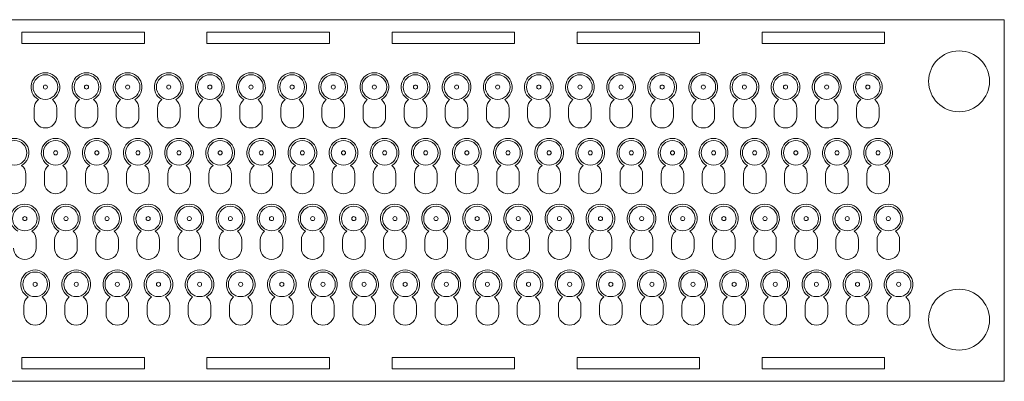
# Model space of a CAD drawing. Header units: millimetres. Extents: x -448 to 0, y 0 to 88.
# Tile 2 of 2: x -239 to 0, y 0 to 88. Entities that reach past the tile are written whole.
import ezdxf

# ---------------------------------------------------------------- set-up
doc = ezdxf.new("R2010")
doc.units = ezdxf.units.MM

msp = doc.modelspace()

# ---------------------------------------------------------------- linework, layer by layer
at = {"color": 7, "linetype": 'Continuous', "lineweight": 15}
for p, q in [((0, 88), (-448, 88)), ((0, 0), (0, 88)), ((-209.1, 85), (-238.9, 85)), ((-238.9, 85), (-238.9, 82.2)), ((-209.1, 82.2), (-209.1, 85)), ((-164.1, 85), (-193.9, 85)), ((-193.9, 85), (-193.9, 82.2)), ((-164.1, 82.2), (-164.1, 85)), ((-119.1, 85), (-148.9, 85)), ((-148.9, 85), (-148.9, 82.2)), ((-119.1, 82.2), (-119.1, 85)), ((-74.1, 85), (-103.9, 85)), ((-103.9, 85), (-103.9, 82.2)), ((-74.1, 82.2), (-74.1, 85)), ((-29.1, 85), (-58.9, 85)), ((-58.9, 85), (-58.9, 82.2)), ((-29.1, 82.2), (-29.1, 85)), ((-238.9, 82.2), (-209.1, 82.2)), ((-193.9, 82.2), (-164.1, 82.2)), ((-148.9, 82.2), (-119.1, 82.2)), ((-103.9, 82.2), (-74.1, 82.2)), ((-58.9, 82.2), (-29.1, 82.2)), ((-235.95, 66.4), (-235.95, 64.4)), ((-230.45, 64.4), (-230.45, 66.4)), ((-225.95, 66.4), (-225.95, 64.4)), ((-220.45, 64.4), (-220.45, 66.4)), ((-215.95, 66.4), (-215.95, 64.4)), ((-210.45, 64.4), (-210.45, 66.4)), ((-205.95, 66.4), (-205.95, 64.4)), ((-200.45, 64.4), (-200.45, 66.4)), ((-195.95, 66.4), (-195.95, 64.4)), ((-190.45, 64.4), (-190.45, 66.4)), ((-185.95, 66.4), (-185.95, 64.4)), ((-180.45, 64.4), (-180.45, 66.4)), ((-175.95, 66.4), (-175.95, 64.4)), ((-170.45, 64.4), (-170.45, 66.4)), ((-165.95, 66.4), (-165.95, 64.4)), ((-160.45, 64.4), (-160.45, 66.4)), ((-155.95, 66.4), (-155.95, 64.4)), ((-150.45, 64.4), (-150.45, 66.4)), ((-145.95, 66.4), (-145.95, 64.4)), ((-140.45, 64.4), (-140.45, 66.4)), ((-135.95, 66.4), (-135.95, 64.4)), ((-130.45, 64.4), (-130.45, 66.4)), ((-125.95, 66.4), (-125.95, 64.4)), ((-120.45, 64.4), (-120.45, 66.4)), ((-115.95, 66.4), (-115.95, 64.4)), ((-110.45, 64.4), (-110.45, 66.4)), ((-105.95, 66.4), (-105.95, 64.4)), ((-100.45, 64.4), (-100.45, 66.4)), ((-95.95, 66.4), (-95.95, 64.4)), ((-90.45, 64.4), (-90.45, 66.4)), ((-85.95, 66.4), (-85.95, 64.4)), ((-80.45, 64.4), (-80.45, 66.4)), ((-75.95, 66.4), (-75.95, 64.4)), ((-70.45, 64.4), (-70.45, 66.4)), ((-65.95, 66.4), (-65.95, 64.4)), ((-60.45, 64.4), (-60.45, 66.4)), ((-55.95, 66.4), (-55.95, 64.4)), ((-50.45, 64.4), (-50.45, 66.4)), ((-45.95, 66.4), (-45.95, 64.4)), ((-40.45, 64.4), (-40.45, 66.4)), ((-35.95, 66.4), (-35.95, 64.4)), ((-30.45, 64.4), (-30.45, 66.4)), ((-237.95, 48.4), (-237.95, 50.4)), ((-233.45, 50.4), (-233.45, 48.4)), ((-227.95, 48.4), (-227.95, 50.4)), ((-223.45, 50.4), (-223.45, 48.4)), ((-217.95, 48.4), (-217.95, 50.4)), ((-213.45, 50.4), (-213.45, 48.4)), ((-207.95, 48.4), (-207.95, 50.4)), ((-203.45, 50.4), (-203.45, 48.4)), ((-197.95, 48.4), (-197.95, 50.4)), ((-193.45, 50.4), (-193.45, 48.4)), ((-187.95, 48.4), (-187.95, 50.4)), ((-183.45, 50.4), (-183.45, 48.4)), ((-177.95, 48.4), (-177.95, 50.4)), ((-173.45, 50.4), (-173.45, 48.4)), ((-167.95, 48.4), (-167.95, 50.4)), ((-163.45, 50.4), (-163.45, 48.4)), ((-157.95, 48.4), (-157.95, 50.4)), ((-153.45, 50.4), (-153.45, 48.4)), ((-147.95, 48.4), (-147.95, 50.4)), ((-143.45, 50.4), (-143.45, 48.4)), ((-137.95, 48.4), (-137.95, 50.4)), ((-133.45, 50.4), (-133.45, 48.4)), ((-127.95, 48.4), (-127.95, 50.4)), ((-123.45, 50.4), (-123.45, 48.4)), ((-117.95, 48.4), (-117.95, 50.4)), ((-113.45, 50.4), (-113.45, 48.4)), ((-107.95, 48.4), (-107.95, 50.4)), ((-103.45, 50.4), (-103.45, 48.4)), ((-97.95, 48.4), (-97.95, 50.4)), ((-93.45, 50.4), (-93.45, 48.4)), ((-87.95, 48.4), (-87.95, 50.4)), ((-83.45, 50.4), (-83.45, 48.4)), ((-77.95, 48.4), (-77.95, 50.4)), ((-73.45, 50.4), (-73.45, 48.4)), ((-67.95, 48.4), (-67.95, 50.4)), ((-63.45, 50.4), (-63.45, 48.4)), ((-57.95, 48.4), (-57.95, 50.4)), ((-53.45, 50.4), (-53.45, 48.4)), ((-47.95, 48.4), (-47.95, 50.4)), ((-43.45, 50.4), (-43.45, 48.4)), ((-37.95, 48.4), (-37.95, 50.4)), ((-33.45, 50.4), (-33.45, 48.4)), ((-27.95, 48.4), (-27.95, 50.4)), ((-235.45, 32.4), (-235.45, 34.4)), ((-230.95, 34.4), (-230.95, 32.4)), ((-225.45, 32.4), (-225.45, 34.4)), ((-220.95, 34.4), (-220.95, 32.4)), ((-215.45, 32.4), (-215.45, 34.4)), ((-210.95, 34.4), (-210.95, 32.4)), ((-205.45, 32.4), (-205.45, 34.4)), ((-200.95, 34.4), (-200.95, 32.4)), ((-195.45, 32.4), (-195.45, 34.4)), ((-190.95, 34.4), (-190.95, 32.4)), ((-185.45, 32.4), (-185.45, 34.4)), ((-180.95, 34.4), (-180.95, 32.4)), ((-175.45, 32.4), (-175.45, 34.4)), ((-170.95, 34.4), (-170.95, 32.4)), ((-165.45, 32.4), (-165.45, 34.4)), ((-160.95, 34.4), (-160.95, 32.4)), ((-155.45, 32.4), (-155.45, 34.4)), ((-150.95, 34.4), (-150.95, 32.4)), ((-145.45, 32.4), (-145.45, 34.4)), ((-140.95, 34.4), (-140.95, 32.4)), ((-135.45, 32.4), (-135.45, 34.4)), ((-130.95, 34.4), (-130.95, 32.4)), ((-125.45, 32.4), (-125.45, 34.4)), ((-120.95, 34.4), (-120.95, 32.4)), ((-115.45, 32.4), (-115.45, 34.4)), ((-110.95, 34.4), (-110.95, 32.4)), ((-105.45, 32.4), (-105.45, 34.4)), ((-100.95, 34.4), (-100.95, 32.4)), ((-95.45, 32.4), (-95.45, 34.4)), ((-90.95, 34.4), (-90.95, 32.4)), ((-85.45, 32.4), (-85.45, 34.4)), ((-80.95, 34.4), (-80.95, 32.4)), ((-75.45, 32.4), (-75.45, 34.4)), ((-70.95, 34.4), (-70.95, 32.4)), ((-65.45, 32.4), (-65.45, 34.4)), ((-60.95, 34.4), (-60.95, 32.4)), ((-55.45, 32.4), (-55.45, 34.4)), ((-50.95, 34.4), (-50.95, 32.4)), ((-45.45, 32.4), (-45.45, 34.4)), ((-40.95, 34.4), (-40.95, 32.4)), ((-35.45, 32.4), (-35.45, 34.4)), ((-30.95, 34.4), (-30.95, 32.4)), ((-25.45, 32.4), (-25.45, 34.4)), ((-238.45, 18.4), (-238.45, 16.4)), ((-232.95, 16.4), (-232.95, 18.4)), ((-228.45, 18.4), (-228.45, 16.4)), ((-222.95, 16.4), (-222.95, 18.4)), ((-218.45, 18.4), (-218.45, 16.4)), ((-212.95, 16.4), (-212.95, 18.4)), ((-208.45, 18.4), (-208.45, 16.4)), ((-202.95, 16.4), (-202.95, 18.4)), ((-198.45, 18.4), (-198.45, 16.4)), ((-192.95, 16.4), (-192.95, 18.4)), ((-188.45, 18.4), (-188.45, 16.4)), ((-182.95, 16.4), (-182.95, 18.4)), ((-178.45, 18.4), (-178.45, 16.4)), ((-172.95, 16.4), (-172.95, 18.4)), ((-168.45, 18.4), (-168.45, 16.4)), ((-162.95, 16.4), (-162.95, 18.4)), ((-158.45, 18.4), (-158.45, 16.4)), ((-152.95, 16.4), (-152.95, 18.4)), ((-148.45, 18.4), (-148.45, 16.4)), ((-142.95, 16.4), (-142.95, 18.4)), ((-138.45, 18.4), (-138.45, 16.4)), ((-132.95, 16.4), (-132.95, 18.4)), ((-128.45, 18.4), (-128.45, 16.4)), ((-122.95, 16.4), (-122.95, 18.4)), ((-118.45, 18.4), (-118.45, 16.4)), ((-112.95, 16.4), (-112.95, 18.4)), ((-108.45, 18.4), (-108.45, 16.4)), ((-102.95, 16.4), (-102.95, 18.4)), ((-98.45, 18.4), (-98.45, 16.4)), ((-92.95, 16.4), (-92.95, 18.4)), ((-88.45, 18.4), (-88.45, 16.4)), ((-82.95, 16.4), (-82.95, 18.4)), ((-78.45, 18.4), (-78.45, 16.4)), ((-72.95, 16.4), (-72.95, 18.4)), ((-68.45, 18.4), (-68.45, 16.4)), ((-62.95, 16.4), (-62.95, 18.4)), ((-58.45, 18.4), (-58.45, 16.4)), ((-52.95, 16.4), (-52.95, 18.4)), ((-48.45, 18.4), (-48.45, 16.4)), ((-42.95, 16.4), (-42.95, 18.4)), ((-38.45, 18.4), (-38.45, 16.4)), ((-32.95, 16.4), (-32.95, 18.4)), ((-28.45, 18.4), (-28.45, 16.4)), ((-22.95, 16.4), (-22.95, 18.4)), ((-209.1, 5.8), (-238.9, 5.8)), ((-238.9, 5.8), (-238.9, 3)), ((-209.1, 3), (-209.1, 5.8)), ((-164.1, 5.8), (-193.9, 5.8)), ((-193.9, 5.8), (-193.9, 3)), ((-164.1, 3), (-164.1, 5.8)), ((-119.1, 5.8), (-148.9, 5.8)), ((-148.9, 5.8), (-148.9, 3)), ((-119.1, 3), (-119.1, 5.8)), ((-74.1, 5.8), (-103.9, 5.8)), ((-103.9, 5.8), (-103.9, 3)), ((-74.1, 3), (-74.1, 5.8)), ((-29.1, 5.8), (-58.9, 5.8)), ((-58.9, 5.8), (-58.9, 3)), ((-29.1, 3), (-29.1, 5.8)), ((-238.9, 3), (-209.1, 3)), ((-193.9, 3), (-164.1, 3)), ((-148.9, 3), (-119.1, 3)), ((-103.9, 3), (-74.1, 3)), ((-58.9, 3), (-29.1, 3)), ((-448, 0), (0, 0))]:
    msp.add_line(p, q, dxfattribs=at)
for centre, radius in [((-11, 73), 7.4), ((-233.2, 71.6), 3), ((-223.2, 71.6), 3), ((-213.2, 71.6), 3), ((-203.2, 71.6), 3), ((-193.2, 71.6), 3), ((-183.2, 71.6), 3), ((-173.2, 71.6), 3), ((-163.2, 71.6), 3), ((-153.2, 71.6), 3), ((-143.2, 71.6), 3), ((-133.2, 71.6), 3), ((-123.2, 71.6), 3), ((-113.2, 71.6), 3), ((-103.2, 71.6), 3), ((-93.2, 71.6), 3), ((-83.2, 71.6), 3), ((-73.2, 71.6), 3), ((-63.2, 71.6), 3), ((-53.2, 71.6), 3), ((-43.2, 71.6), 3), ((-33.2, 71.6), 3), ((-233.2, 71.6), 0.5), ((-223.2, 71.6), 0.5), ((-213.2, 71.6), 0.5), ((-203.2, 71.6), 0.5), ((-193.2, 71.6), 0.5), ((-183.2, 71.6), 0.5), ((-173.2, 71.6), 0.5), ((-163.2, 71.6), 0.5), ((-153.2, 71.6), 0.5), ((-143.2, 71.6), 0.5), ((-133.2, 71.6), 0.5), ((-123.2, 71.6), 0.5), ((-113.2, 71.6), 0.5), ((-103.2, 71.6), 0.5), ((-93.2, 71.6), 0.5), ((-83.2, 71.6), 0.5), ((-73.2, 71.6), 0.5), ((-63.2, 71.6), 0.5), ((-53.2, 71.6), 0.5), ((-43.2, 71.6), 0.5), ((-33.2, 71.6), 0.5), ((-240.7, 55.6), 3), ((-230.7, 55.6), 3), ((-220.7, 55.6), 3), ((-210.7, 55.6), 3), ((-200.7, 55.6), 3), ((-190.7, 55.6), 3), ((-180.7, 55.6), 3), ((-170.7, 55.6), 3), ((-160.7, 55.6), 3), ((-150.7, 55.6), 3), ((-140.7, 55.6), 3), ((-130.7, 55.6), 3), ((-120.7, 55.6), 3), ((-110.7, 55.6), 3), ((-100.7, 55.6), 3), ((-90.7, 55.6), 3), ((-80.7, 55.6), 3), ((-70.7, 55.6), 3), ((-60.7, 55.6), 3), ((-50.7, 55.6), 3), ((-40.7, 55.6), 3), ((-30.7, 55.6), 3), ((-230.7, 55.6), 0.5), ((-220.7, 55.6), 0.5), ((-210.7, 55.6), 0.5), ((-200.7, 55.6), 0.5), ((-190.7, 55.6), 0.5), ((-180.7, 55.6), 0.5), ((-170.7, 55.6), 0.5), ((-160.7, 55.6), 0.5), ((-150.7, 55.6), 0.5), ((-140.7, 55.6), 0.5), ((-130.7, 55.6), 0.5), ((-120.7, 55.6), 0.5), ((-110.7, 55.6), 0.5), ((-100.7, 55.6), 0.5), ((-90.7, 55.6), 0.5), ((-80.7, 55.6), 0.5), ((-70.7, 55.6), 0.5), ((-60.7, 55.6), 0.5), ((-50.7, 55.6), 0.5), ((-40.7, 55.6), 0.5), ((-30.7, 55.6), 0.5), ((-238.2, 39.6), 3), ((-228.2, 39.6), 3), ((-218.2, 39.6), 3), ((-208.2, 39.6), 3), ((-198.2, 39.6), 3), ((-188.2, 39.6), 3), ((-178.2, 39.6), 3), ((-168.2, 39.6), 3), ((-158.2, 39.6), 3), ((-148.2, 39.6), 3), ((-138.2, 39.6), 3), ((-128.2, 39.6), 3), ((-118.2, 39.6), 3), ((-108.2, 39.6), 3), ((-98.2, 39.6), 3), ((-88.2, 39.6), 3), ((-78.2, 39.6), 3), ((-68.2, 39.6), 3), ((-58.2, 39.6), 3), ((-48.2, 39.6), 3), ((-38.2, 39.6), 3), ((-28.2, 39.6), 3), ((-238.2, 39.6), 0.5), ((-228.2, 39.6), 0.5), ((-218.2, 39.6), 0.5), ((-208.2, 39.6), 0.5), ((-198.2, 39.6), 0.5), ((-188.2, 39.6), 0.5), ((-178.2, 39.6), 0.5), ((-168.2, 39.6), 0.5), ((-158.2, 39.6), 0.5), ((-148.2, 39.6), 0.5), ((-138.2, 39.6), 0.5), ((-128.2, 39.6), 0.5), ((-118.2, 39.6), 0.5), ((-108.2, 39.6), 0.5), ((-98.2, 39.6), 0.5), ((-88.2, 39.6), 0.5), ((-78.2, 39.6), 0.5), ((-68.2, 39.6), 0.5), ((-58.2, 39.6), 0.5), ((-48.2, 39.6), 0.5), ((-38.2, 39.6), 0.5), ((-28.2, 39.6), 0.5), ((-235.7, 23.6), 3), ((-225.7, 23.6), 3), ((-215.7, 23.6), 3), ((-205.7, 23.6), 3), ((-195.7, 23.6), 3), ((-185.7, 23.6), 3), ((-175.7, 23.6), 3), ((-165.7, 23.6), 3), ((-155.7, 23.6), 3), ((-145.7, 23.6), 3), ((-135.7, 23.6), 3), ((-125.7, 23.6), 3), ((-115.7, 23.6), 3), ((-105.7, 23.6), 3), ((-95.7, 23.6), 3), ((-85.7, 23.6), 3), ((-75.7, 23.6), 3), ((-65.7, 23.6), 3), ((-55.7, 23.6), 3), ((-45.7, 23.6), 3), ((-35.7, 23.6), 3), ((-25.7, 23.6), 3), ((-235.7, 23.6), 0.5), ((-225.7, 23.6), 0.5), ((-215.7, 23.6), 0.5), ((-205.7, 23.6), 0.5), ((-195.7, 23.6), 0.5), ((-185.7, 23.6), 0.5), ((-175.7, 23.6), 0.5), ((-165.7, 23.6), 0.5), ((-155.7, 23.6), 0.5), ((-145.7, 23.6), 0.5), ((-135.7, 23.6), 0.5), ((-125.7, 23.6), 0.5), ((-115.7, 23.6), 0.5), ((-105.7, 23.6), 0.5), ((-95.7, 23.6), 0.5), ((-85.7, 23.6), 0.5), ((-75.7, 23.6), 0.5), ((-65.7, 23.6), 0.5), ((-55.7, 23.6), 0.5), ((-45.7, 23.6), 0.5), ((-35.7, 23.6), 0.5), ((-25.7, 23.6), 0.5), ((-11, 15), 7.4)]:
    msp.add_circle(centre, radius, dxfattribs=at)
for centre, radius, start, end in [((-233.2, 71.6), 3.5, 299.3508, 240.6492), ((-223.2, 71.6), 3.5, 299.3508, 240.6492), ((-213.2, 71.6), 3.5, 299.3508, 240.6492), ((-203.2, 71.6), 3.5, 299.3508, 240.6492), ((-193.2, 71.6), 3.5, 299.3508, 240.6492), ((-183.2, 71.6), 3.5, 299.3508, 240.6492), ((-173.2, 71.6), 3.5, 299.3508, 240.6492), ((-163.2, 71.6), 3.5, 299.3508, 240.6492), ((-153.2, 71.6), 3.5, 299.3508, 240.6492), ((-143.2, 71.6), 3.5, 299.3508, 240.6492), ((-133.2, 71.6), 3.5, 299.3508, 240.6492), ((-123.2, 71.6), 3.5, 299.3508, 240.6492), ((-113.2, 71.6), 3.5, 299.3508, 240.6492), ((-103.2, 71.6), 3.5, 299.3508, 240.6492), ((-93.2, 71.6), 3.5, 299.3508, 240.6492), ((-83.2, 71.6), 3.5, 299.3508, 240.6492), ((-73.2, 71.6), 3.5, 299.3508, 240.6492), ((-63.2, 71.6), 3.5, 299.3508, 240.6492), ((-53.2, 71.6), 3.5, 299.3508, 240.6492), ((-43.2, 71.6), 3.5, 299.3508, 240.6492), ((-33.2, 71.6), 3.5, 299.3508, 240.6492), ((-233.2, 66.4), 2.75, 128.5967, 180), ((-233.2, 66.4), 2.75, 0, 51.4033), ((-223.2, 66.4), 2.75, 128.5967, 180), ((-223.2, 66.4), 2.75, 0, 51.4033), ((-213.2, 66.4), 2.75, 128.5967, 180), ((-213.2, 66.4), 2.75, 0, 51.4033), ((-203.2, 66.4), 2.75, 128.5967, 180), ((-203.2, 66.4), 2.75, 0, 51.4033), ((-193.2, 66.4), 2.75, 128.5967, 180), ((-193.2, 66.4), 2.75, 0, 51.4033), ((-183.2, 66.4), 2.75, 128.5967, 180), ((-183.2, 66.4), 2.75, 0, 51.4033), ((-173.2, 66.4), 2.75, 128.5967, 180), ((-173.2, 66.4), 2.75, 0, 51.4033), ((-163.2, 66.4), 2.75, 128.5967, 180), ((-163.2, 66.4), 2.75, 0, 51.4033), ((-153.2, 66.4), 2.75, 128.5967, 180), ((-153.2, 66.4), 2.75, 0, 51.4033), ((-143.2, 66.4), 2.75, 128.5967, 180), ((-143.2, 66.4), 2.75, 0, 51.4033), ((-133.2, 66.4), 2.75, 128.5967, 180), ((-133.2, 66.4), 2.75, 0, 51.4033), ((-123.2, 66.4), 2.75, 128.5967, 180), ((-123.2, 66.4), 2.75, 0, 51.4033), ((-113.2, 66.4), 2.75, 128.5967, 180), ((-113.2, 66.4), 2.75, 0, 51.4033), ((-103.2, 66.4), 2.75, 128.5967, 180), ((-103.2, 66.4), 2.75, 0, 51.4033), ((-93.2, 66.4), 2.75, 128.5967, 180), ((-93.2, 66.4), 2.75, 0, 51.4033), ((-83.2, 66.4), 2.75, 128.5967, 180), ((-83.2, 66.4), 2.75, 0, 51.4033), ((-73.2, 66.4), 2.75, 128.5967, 180), ((-73.2, 66.4), 2.75, 0, 51.4033), ((-63.2, 66.4), 2.75, 128.5967, 180), ((-63.2, 66.4), 2.75, 0, 51.4033), ((-53.2, 66.4), 2.75, 128.5967, 180), ((-53.2, 66.4), 2.75, 0, 51.4033), ((-43.2, 66.4), 2.75, 128.5967, 180), ((-43.2, 66.4), 2.75, 0, 51.4033), ((-33.2, 66.4), 2.75, 128.5967, 180), ((-33.2, 66.4), 2.75, 0, 51.4033), ((-233.2, 64.4), 2.75, 180, 0), ((-223.2, 64.4), 2.75, 180, 0), ((-213.2, 64.4), 2.75, 180, 0), ((-203.2, 64.4), 2.75, 180, 0), ((-193.2, 64.4), 2.75, 180, 0), ((-183.2, 64.4), 2.75, 180, 0), ((-173.2, 64.4), 2.75, 180, 0), ((-163.2, 64.4), 2.75, 180, 0), ((-153.2, 64.4), 2.75, 180, 0), ((-143.2, 64.4), 2.75, 180, 0), ((-133.2, 64.4), 2.75, 180, 0), ((-123.2, 64.4), 2.75, 180, 0), ((-113.2, 64.4), 2.75, 180, 0), ((-103.2, 64.4), 2.75, 180, 0), ((-93.2, 64.4), 2.75, 180, 0), ((-83.2, 64.4), 2.75, 180, 0), ((-73.2, 64.4), 2.75, 180, 0), ((-63.2, 64.4), 2.75, 180, 0), ((-53.2, 64.4), 2.75, 180, 0), ((-43.2, 64.4), 2.75, 180, 0), ((-33.2, 64.4), 2.75, 180, 0), ((-240.7, 55.6), 3.5, 299.3508, 240.6492), ((-230.7, 55.6), 3.5, 299.3508, 240.6492), ((-220.7, 55.6), 3.5, 299.3508, 240.6492), ((-210.7, 55.6), 3.5, 299.3508, 240.6492), ((-200.7, 55.6), 3.5, 299.3508, 240.6492), ((-190.7, 55.6), 3.5, 299.3508, 240.6492), ((-180.7, 55.6), 3.5, 299.3508, 240.6492), ((-170.7, 55.6), 3.5, 299.3508, 240.6492), ((-160.7, 55.6), 3.5, 299.3508, 240.6492), ((-150.7, 55.6), 3.5, 299.3508, 240.6492), ((-140.7, 55.6), 3.5, 299.3508, 240.6492), ((-130.7, 55.6), 3.5, 299.3508, 240.6492), ((-120.7, 55.6), 3.5, 299.3508, 240.6492), ((-110.7, 55.6), 3.5, 299.3508, 240.6492), ((-100.7, 55.6), 3.5, 299.3508, 240.6492), ((-90.7, 55.6), 3.5, 299.3508, 240.6492), ((-80.7, 55.6), 3.5, 299.3508, 240.6492), ((-70.7, 55.6), 3.5, 299.3508, 240.6492), ((-60.7, 55.6), 3.5, 299.3508, 240.6492), ((-50.7, 55.6), 3.5, 299.3508, 240.6492), ((-40.7, 55.6), 3.5, 299.3508, 240.6492), ((-30.7, 55.6), 3.5, 299.3508, 240.6492), ((-240.7, 50.4), 2.75, 0, 51.4033), ((-230.7, 50.4), 2.75, 128.5967, 180), ((-230.7, 50.4), 2.75, 0, 51.4033), ((-220.7, 50.4), 2.75, 128.5967, 180), ((-220.7, 50.4), 2.75, 0, 51.4033), ((-210.7, 50.4), 2.75, 128.5967, 180), ((-210.7, 50.4), 2.75, 0, 51.4033), ((-200.7, 50.4), 2.75, 128.5967, 180), ((-200.7, 50.4), 2.75, 0, 51.4033), ((-190.7, 50.4), 2.75, 128.5967, 180), ((-190.7, 50.4), 2.75, 0, 51.4033), ((-180.7, 50.4), 2.75, 128.5967, 180), ((-180.7, 50.4), 2.75, 0, 51.4033), ((-170.7, 50.4), 2.75, 128.5967, 180), ((-170.7, 50.4), 2.75, 0, 51.4033), ((-160.7, 50.4), 2.75, 128.5967, 180), ((-160.7, 50.4), 2.75, 0, 51.4033), ((-150.7, 50.4), 2.75, 128.5967, 180), ((-150.7, 50.4), 2.75, 0, 51.4033), ((-140.7, 50.4), 2.75, 128.5967, 180), ((-140.7, 50.4), 2.75, 0, 51.4033), ((-130.7, 50.4), 2.75, 128.5967, 180), ((-130.7, 50.4), 2.75, 0, 51.4033), ((-120.7, 50.4), 2.75, 128.5967, 180), ((-120.7, 50.4), 2.75, 0, 51.4033), ((-110.7, 50.4), 2.75, 128.5967, 180), ((-110.7, 50.4), 2.75, 0, 51.4033), ((-100.7, 50.4), 2.75, 128.5967, 180), ((-100.7, 50.4), 2.75, 0, 51.4033), ((-90.7, 50.4), 2.75, 128.5967, 180), ((-90.7, 50.4), 2.75, 0, 51.4033), ((-80.7, 50.4), 2.75, 128.5967, 180), ((-80.7, 50.4), 2.75, 0, 51.4033), ((-70.7, 50.4), 2.75, 128.5967, 180), ((-70.7, 50.4), 2.75, 0, 51.4033), ((-60.7, 50.4), 2.75, 128.5967, 180), ((-60.7, 50.4), 2.75, 0, 51.4033), ((-50.7, 50.4), 2.75, 128.5967, 180), ((-50.7, 50.4), 2.75, 0, 51.4033), ((-40.7, 50.4), 2.75, 128.5967, 180), ((-40.7, 50.4), 2.75, 0, 51.4033), ((-30.7, 50.4), 2.75, 128.5967, 180), ((-30.7, 50.4), 2.75, 0, 51.4033), ((-240.7, 48.4), 2.75, 180, 0), ((-230.7, 48.4), 2.75, 180, 0), ((-220.7, 48.4), 2.75, 180, 0), ((-210.7, 48.4), 2.75, 180, 0), ((-200.7, 48.4), 2.75, 180, 0), ((-190.7, 48.4), 2.75, 180, 0), ((-180.7, 48.4), 2.75, 180, 0), ((-170.7, 48.4), 2.75, 180, 0), ((-160.7, 48.4), 2.75, 180, 0), ((-150.7, 48.4), 2.75, 180, 0), ((-140.7, 48.4), 2.75, 180, 0), ((-130.7, 48.4), 2.75, 180, 0), ((-120.7, 48.4), 2.75, 180, 0), ((-110.7, 48.4), 2.75, 180, 0), ((-100.7, 48.4), 2.75, 180, 0), ((-90.7, 48.4), 2.75, 180, 0), ((-80.7, 48.4), 2.75, 180, 0), ((-70.7, 48.4), 2.75, 180, 0), ((-60.7, 48.4), 2.75, 180, 0), ((-50.7, 48.4), 2.75, 180, 0), ((-40.7, 48.4), 2.75, 180, 0), ((-30.7, 48.4), 2.75, 180, 0), ((-238.2, 39.6), 3.5, 299.3508, 240.6492), ((-228.2, 39.6), 3.5, 299.3508, 240.6492), ((-218.2, 39.6), 3.5, 299.3508, 240.6492), ((-208.2, 39.6), 3.5, 299.3508, 240.6492), ((-198.2, 39.6), 3.5, 299.3508, 240.6492), ((-188.2, 39.6), 3.5, 299.3508, 240.6492), ((-178.2, 39.6), 3.5, 299.3508, 240.6492), ((-168.2, 39.6), 3.5, 299.3508, 240.6492), ((-158.2, 39.6), 3.5, 299.3508, 240.6492), ((-148.2, 39.6), 3.5, 299.3508, 240.6492), ((-138.2, 39.6), 3.5, 299.3508, 240.6492), ((-128.2, 39.6), 3.5, 299.3508, 240.6492), ((-118.2, 39.6), 3.5, 299.3508, 240.6492), ((-108.2, 39.6), 3.5, 299.3508, 240.6492), ((-98.2, 39.6), 3.5, 299.3508, 240.6492), ((-88.2, 39.6), 3.5, 299.3508, 240.6492), ((-78.2, 39.6), 3.5, 299.3508, 240.6492), ((-68.2, 39.6), 3.5, 299.3508, 240.6492), ((-58.2, 39.6), 3.5, 299.3508, 240.6492), ((-48.2, 39.6), 3.5, 299.3508, 240.6492), ((-38.2, 39.6), 3.5, 299.3508, 240.6492), ((-28.2, 39.6), 3.5, 299.3508, 240.6492), ((-238.2, 34.4), 2.75, 0, 51.4033), ((-228.2, 34.4), 2.75, 128.5967, 180), ((-228.2, 34.4), 2.75, 0, 51.4033), ((-218.2, 34.4), 2.75, 128.5967, 180), ((-218.2, 34.4), 2.75, 0, 51.4033), ((-208.2, 34.4), 2.75, 128.5967, 180), ((-208.2, 34.4), 2.75, 0, 51.4033), ((-198.2, 34.4), 2.75, 128.5967, 180), ((-198.2, 34.4), 2.75, 0, 51.4033), ((-188.2, 34.4), 2.75, 128.5967, 180), ((-188.2, 34.4), 2.75, 0, 51.4033), ((-178.2, 34.4), 2.75, 128.5967, 180), ((-178.2, 34.4), 2.75, 0, 51.4033), ((-168.2, 34.4), 2.75, 128.5967, 180), ((-168.2, 34.4), 2.75, 0, 51.4033), ((-158.2, 34.4), 2.75, 128.5967, 180), ((-158.2, 34.4), 2.75, 0, 51.4033), ((-148.2, 34.4), 2.75, 128.5967, 180), ((-148.2, 34.4), 2.75, 0, 51.4033), ((-138.2, 34.4), 2.75, 128.5967, 180), ((-138.2, 34.4), 2.75, 0, 51.4033), ((-128.2, 34.4), 2.75, 128.5967, 180), ((-128.2, 34.4), 2.75, 0, 51.4033), ((-118.2, 34.4), 2.75, 128.5967, 180), ((-118.2, 34.4), 2.75, 0, 51.4033), ((-108.2, 34.4), 2.75, 128.5967, 180), ((-108.2, 34.4), 2.75, 0, 51.4033), ((-98.2, 34.4), 2.75, 128.5967, 180), ((-98.2, 34.4), 2.75, 0, 51.4033), ((-88.2, 34.4), 2.75, 128.5967, 180), ((-88.2, 34.4), 2.75, 0, 51.4033), ((-78.2, 34.4), 2.75, 128.5967, 180), ((-78.2, 34.4), 2.75, 0, 51.4033), ((-68.2, 34.4), 2.75, 128.5967, 180), ((-68.2, 34.4), 2.75, 0, 51.4033), ((-58.2, 34.4), 2.75, 128.5967, 180), ((-58.2, 34.4), 2.75, 0, 51.4033), ((-48.2, 34.4), 2.75, 128.5967, 180), ((-48.2, 34.4), 2.75, 0, 51.4033), ((-38.2, 34.4), 2.75, 128.5967, 180), ((-38.2, 34.4), 2.75, 0, 51.4033), ((-28.2, 34.4), 2.75, 128.5967, 180), ((-28.2, 34.4), 2.75, 0, 51.4033), ((-238.2, 32.4), 2.75, 180, 0), ((-228.2, 32.4), 2.75, 180, 0), ((-218.2, 32.4), 2.75, 180, 0), ((-208.2, 32.4), 2.75, 180, 0), ((-198.2, 32.4), 2.75, 180, 0), ((-188.2, 32.4), 2.75, 180, 0), ((-178.2, 32.4), 2.75, 180, 0), ((-168.2, 32.4), 2.75, 180, 0), ((-158.2, 32.4), 2.75, 180, 0), ((-148.2, 32.4), 2.75, 180, 0), ((-138.2, 32.4), 2.75, 180, 0), ((-128.2, 32.4), 2.75, 180, 0), ((-118.2, 32.4), 2.75, 180, 0), ((-108.2, 32.4), 2.75, 180, 0), ((-98.2, 32.4), 2.75, 180, 0), ((-88.2, 32.4), 2.75, 180, 0), ((-78.2, 32.4), 2.75, 180, 0), ((-68.2, 32.4), 2.75, 180, 0), ((-58.2, 32.4), 2.75, 180, 0), ((-48.2, 32.4), 2.75, 180, 0), ((-38.2, 32.4), 2.75, 180, 0), ((-28.2, 32.4), 2.75, 180, 0), ((-235.7, 23.6), 3.5, 299.3508, 240.6492), ((-225.7, 23.6), 3.5, 299.3508, 240.6492), ((-215.7, 23.6), 3.5, 299.3508, 240.6492), ((-205.7, 23.6), 3.5, 299.3508, 240.6492), ((-195.7, 23.6), 3.5, 299.3508, 240.6492), ((-185.7, 23.6), 3.5, 299.3508, 240.6492), ((-175.7, 23.6), 3.5, 299.3508, 240.6492), ((-165.7, 23.6), 3.5, 299.3508, 240.6492), ((-155.7, 23.6), 3.5, 299.3508, 240.6492), ((-145.7, 23.6), 3.5, 299.3508, 240.6492), ((-135.7, 23.6), 3.5, 299.3508, 240.6492), ((-125.7, 23.6), 3.5, 299.3508, 240.6492), ((-115.7, 23.6), 3.5, 299.3508, 240.6492), ((-105.7, 23.6), 3.5, 299.3508, 240.6492), ((-95.7, 23.6), 3.5, 299.3508, 240.6492), ((-85.7, 23.6), 3.5, 299.3508, 240.6492), ((-75.7, 23.6), 3.5, 299.3508, 240.6492), ((-65.7, 23.6), 3.5, 299.3508, 240.6492), ((-55.7, 23.6), 3.5, 299.3508, 240.6492), ((-45.7, 23.6), 3.5, 299.3508, 240.6492), ((-35.7, 23.6), 3.5, 299.3508, 240.6492), ((-25.7, 23.6), 3.5, 299.3508, 240.6492), ((-235.7, 18.4), 2.75, 128.5967, 180), ((-235.7, 18.4), 2.75, 0, 51.4033), ((-225.7, 18.4), 2.75, 128.5967, 180), ((-225.7, 18.4), 2.75, 0, 51.4033), ((-215.7, 18.4), 2.75, 128.5967, 180), ((-215.7, 18.4), 2.75, 0, 51.4033), ((-205.7, 18.4), 2.75, 128.5967, 180), ((-205.7, 18.4), 2.75, 0, 51.4033), ((-195.7, 18.4), 2.75, 128.5967, 180), ((-195.7, 18.4), 2.75, 0, 51.4033), ((-185.7, 18.4), 2.75, 128.5967, 180), ((-185.7, 18.4), 2.75, 0, 51.4033), ((-175.7, 18.4), 2.75, 128.5967, 180), ((-175.7, 18.4), 2.75, 0, 51.4033), ((-165.7, 18.4), 2.75, 128.5967, 180), ((-165.7, 18.4), 2.75, 0, 51.4033), ((-155.7, 18.4), 2.75, 128.5967, 180), ((-155.7, 18.4), 2.75, 0, 51.4033), ((-145.7, 18.4), 2.75, 128.5967, 180), ((-145.7, 18.4), 2.75, 0, 51.4033), ((-135.7, 18.4), 2.75, 128.5967, 180), ((-135.7, 18.4), 2.75, 0, 51.4033), ((-125.7, 18.4), 2.75, 128.5967, 180), ((-125.7, 18.4), 2.75, 0, 51.4033), ((-115.7, 18.4), 2.75, 128.5967, 180), ((-115.7, 18.4), 2.75, 0, 51.4033), ((-105.7, 18.4), 2.75, 128.5967, 180), ((-105.7, 18.4), 2.75, 0, 51.4033), ((-95.7, 18.4), 2.75, 128.5967, 180), ((-95.7, 18.4), 2.75, 0, 51.4033), ((-85.7, 18.4), 2.75, 128.5967, 180), ((-85.7, 18.4), 2.75, 0, 51.4033), ((-75.7, 18.4), 2.75, 128.5967, 180), ((-75.7, 18.4), 2.75, 0, 51.4033), ((-65.7, 18.4), 2.75, 128.5967, 180), ((-65.7, 18.4), 2.75, 0, 51.4033), ((-55.7, 18.4), 2.75, 128.5967, 180), ((-55.7, 18.4), 2.75, 0, 51.4033), ((-45.7, 18.4), 2.75, 128.5967, 180), ((-45.7, 18.4), 2.75, 0, 51.4033), ((-35.7, 18.4), 2.75, 128.5967, 180), ((-35.7, 18.4), 2.75, 0, 51.4033), ((-25.7, 18.4), 2.75, 128.5967, 180), ((-25.7, 18.4), 2.75, 0, 51.4033), ((-235.7, 16.4), 2.75, 180, 0), ((-225.7, 16.4), 2.75, 180, 0), ((-215.7, 16.4), 2.75, 180, 0), ((-205.7, 16.4), 2.75, 180, 0), ((-195.7, 16.4), 2.75, 180, 0), ((-185.7, 16.4), 2.75, 180, 0), ((-175.7, 16.4), 2.75, 180, 0), ((-165.7, 16.4), 2.75, 180, 0), ((-155.7, 16.4), 2.75, 180, 0), ((-145.7, 16.4), 2.75, 180, 0), ((-135.7, 16.4), 2.75, 180, 0), ((-125.7, 16.4), 2.75, 180, 0), ((-115.7, 16.4), 2.75, 180, 0), ((-105.7, 16.4), 2.75, 180, 0), ((-95.7, 16.4), 2.75, 180, 0), ((-85.7, 16.4), 2.75, 180, 0), ((-75.7, 16.4), 2.75, 180, 0), ((-65.7, 16.4), 2.75, 180, 0), ((-55.7, 16.4), 2.75, 180, 0), ((-45.7, 16.4), 2.75, 180, 0), ((-35.7, 16.4), 2.75, 180, 0), ((-25.7, 16.4), 2.75, 180, 0)]:
    msp.add_arc(centre, radius, start, end, dxfattribs=at)

doc.saveas('drawing.dxf')
